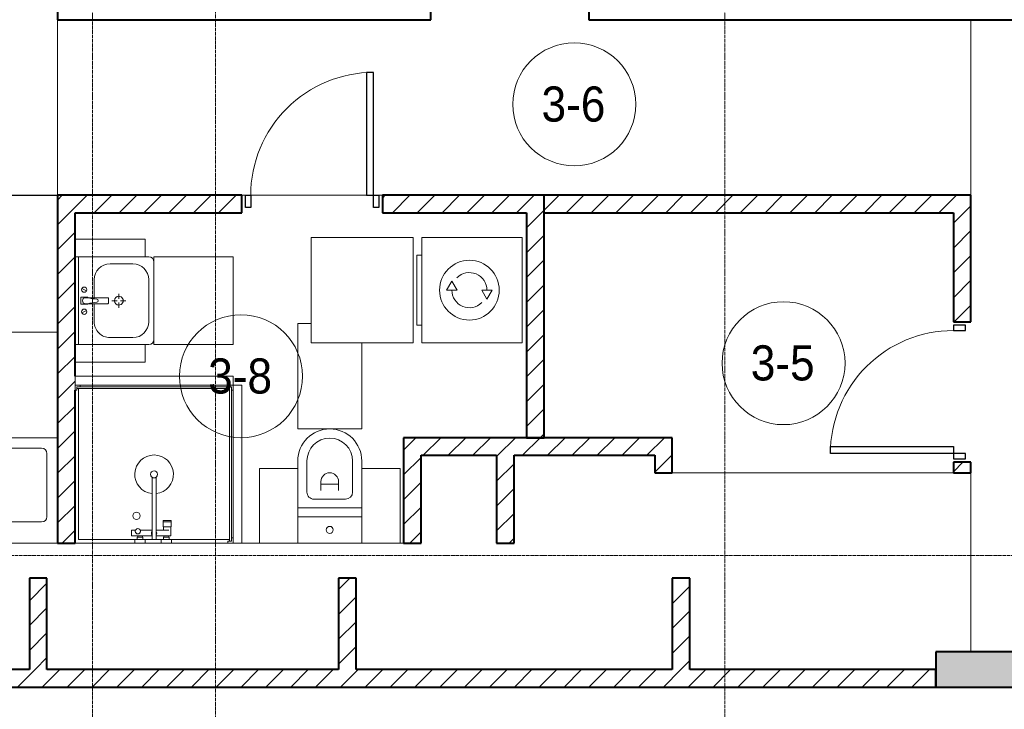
# Model space of a CAD drawing. Header units: millimetres. Extents: x 108703 to 201767, y 7718 to 232073.
# Tile 28 of 43: x 118335 to 123940, y 25423 to 29350. Entities that reach past the tile are written whole.
import ezdxf

# ---------------------------------------------------------------- set-up
doc = ezdxf.new("R2010")
doc.units = ezdxf.units.MM
doc.linetypes.add('ADSK_Линия сетки', pattern=[25, 20, -2.5, 0, -2.5])
doc.linetypes.add('Линия сетки', pattern=[25, 20, -2.5, 0, -2.5])
for name, color, linetype, lineweight in [('Двери', 7, 'Continuous', 18), ('Марки помещений', 7, 'Continuous', 20), ('Мебель', 7, 'Continuous', 18), ('Оси', 7, 'Continuous', 9), ('Перекрытия', 7, 'Continuous', 18), ('Сантехнические приборы', 7, 'Continuous', 18), ('Стены', 7, 'Continuous', 18), ('Стены разрез', 7, 'Continuous', 40), ('Электрооборудование', 7, 'Continuous', 18)]:
    doc.layers.add(name, color=color, linetype=linetype, lineweight=lineweight)
doc.styles.add('Arial_3', font='arial.ttf', dxfattribs={"width": 0.9, "height": 200})
pattern_1 = [(45, (0, 0), (-70.71068, 70.71068), [])]

# ---------------------------------------------------------------- blocks, each defined once
blk = doc.blocks.new('MR_Стиральная машина - Стиральная машина_600-2638733-МКСС_К4_L25_84_600_')
at = {"layer": 'Электрооборудование', "color": 253, "true_color": 0xaaaaaa}
for p, q in [((-300, 570), (300, 570)), ((-300, 0), (-300, 570)), ((-200, 600), (200, 600)), ((-200, 570), (-200, 600)), ((200, 600), (200, 570)), ((300, 570), (300, 0)), ((0, 430), (52, 400)), ((0, 370), (0, 430)), ((52, 400), (0, 370)), ((-52, 200), (0, 230)), ((0, 230), (0, 170)), ((0, 170), (-52, 200)), ((300, 0), (-300, 0))]:
    blk.add_line(p, q, dxfattribs=at)
for radius, start, end in [(170, 0, 180), (100, 90, 225), (100, 270, 45), (170, 180, 0)]:
    blk.add_arc((0, 300), radius, start, end, dxfattribs=at)
blk = doc.blocks.new('MR_Зона обслуживания - MR_Зона обслуживания-2638736-МКСС_К4_L25_84_600_')
at = {"layer": 'Мебель', "lineweight": 9}
for p, q in [((300, 580), (-300, 580)), ((-300, 580), (-300, 0)), ((300, 0), (300, 580)), ((-300, 0), (300, 0))]:
    blk.add_line(p, q, dxfattribs=at)
blk = doc.blocks.new('MR_Душевой поддон - Санузел с душем_900х900-2515848-МКСС_К4_L25_84_600_')
at = {"layer": 'Сантехнические приборы', "color": 253, "true_color": 0xaaaaaa}
for p, q in [((-70, 0), (-100, 0)), ((-70, -10), (-70, 0)), ((310, 0), (250.2, 0)), ((250.2, 0), (250.2, -20)), ((310, -20), (310, 0)), ((459.8, 0), (400, 0)), ((400, 0), (400, -20)), ((459.8, -20), (459.8, 0)), ((-100, -30), (-90, -30)), ((-90, -30), (-90, -10)), ((-90, -10), (-70, -10)), ((-80, -10), (-90, -10)), ((-90, -10), (-90, -890)), ((-80, -880), (-80, -10)), ((250.2, -20), (-80, -20)), ((250.2, 0), (-70, 0)), ((250.2, -20), (310, -20)), ((266.7, -42), (253.8, -42)), ((253.8, -42), (253.8, -92.5)), ((296, -20), (264, -20)), ((264, -20), (264, -34)), ((264, -34), (296, -34)), ((293.6, -34), (266.7, -34)), ((266.7, -34), (266.7, -42)), ((338.7, -42), (266.7, -42)), ((266.7, -42), (293.6, -42)), ((293.6, -42), (293.6, -34)), ((296, -34), (296, -20)), ((400, 0), (310, 0)), ((338.7, -20), (310, -20)), ((361.3, -20), (338.7, -20)), ((338.7, -20), (338.7, -375.1)), ((400, -20), (361.3, -20)), ((361.3, -375.1), (361.3, -20)), ((479.1, -42), (361.3, -42)), ((400, -20), (459.8, -20)), ((446, -20), (414, -20)), ((414, -20), (414, -34)), ((414, -34), (446, -34)), ((443.3, -34), (416.4, -34)), ((416.4, -34), (416.4, -42)), ((416.4, -42), (443.3, -42)), ((443.3, -42), (443.3, -34)), ((446, -34), (446, -20)), ((800, 0), (459.8, 0)), ((780, -20), (459.8, -20)), ((479.1, -73.7), (479.1, -42)), ((780, -880), (780, -20)), ((298.9, -92.5), (251.9, -92.5)), ((251.9, -92.5), (251.9, -120)), ((253.8, -92.5), (296.6, -92.5)), ((266.7, -73.7), (338.7, -73.7)), ((296.6, -92.5), (296.6, -73.7)), ((298.9, -120), (298.9, -92.5)), ((361.3, -73.7), (428.7, -73.7)), ((455.7, -73.7), (479.1, -73.7)), ((251.9, -120), (298.9, -120)), ((298.9, -120), (251.9, -120)), ((251.9, -120), (251.9, -129.1)), ((251.9, -129.1), (298.9, -129.1)), ((298.9, -129.1), (298.9, -120)), ((-90, -870), (-100, -870)), ((-90, -890), (-90, -870)), ((-70, -890), (-90, -890)), ((-90, -890), (790, -890)), ((790, -880), (-80, -880)), ((-70, -900), (-70, -890)), ((790, -890), (770, -890)), ((770, -890), (770, -900)), ((800, -870), (790, -870)), ((790, -870), (790, -890)), ((790, -890), (790, -880)), ((800, -900), (800, -870))]:
    blk.add_line(p, q, dxfattribs=at)
for centre, radius, start, end in [((350, -56.1), 15.5, 137.0093, 222.9907), ((350, -56.1), 15.5, 317.0093, 42.9907), ((442.2, -67.2), 15, 334.0483, 205.9517), ((442.2, -67.2), 15, 0, 180), ((442.2, -67.2), 15, 180, 360), ((450, -155.2), 20.9, 0, 180), ((450, -155.2), 20.9, 180, 0), ((350, -391.5), 110, 95.916, 84.084), ((350, -391.5), 20, 0, 180), ((350, -391.5), 20, 180, 360), ((350, -391.5), 20, 55.4667, 124.5333)]:
    blk.add_arc(centre, radius, start, end, dxfattribs=at)
blk = doc.blocks.new('MR_Зона обслуживания - MR_Зона обслуживания-2638758-МКСС_К4_L25_84_600_')
at = {"layer": 'Мебель', "lineweight": 9}
for p, q in [((450, 0), (-450, 0)), ((-450, 0), (-450, -50)), ((450, -50), (450, 0)), ((-450, -50), (450, -50))]:
    blk.add_line(p, q, dxfattribs=at)
blk = doc.blocks.new('MR_Унитаз напольный - Санузел с ванной-V12-МКСС_К4_L25_84_600_')
at = {"layer": 'Сантехнические приборы', "color": 253, "true_color": 0xaaaaaa}
for p, q in [((-182.5, 200), (-182.5, 50)), ((182.5, 200), (-182.5, 200)), ((182.5, 50), (182.5, 200)), ((-182.5, 50), (182.5, 50)), ((182.5, 50), (-182.5, 50)), ((-182.5, 50), (-182.5, 0)), ((-182.5, 0), (182.5, 0)), ((182.5, 0), (182.5, 50)), ((182.5, 0), (-182.5, 0)), ((-182.5, 0), (-182.5, -267.5)), ((-90, -50), (90, -50)), ((182.5, -267.5), (182.5, 0)), ((-130, -267.5), (-130, -90)), ((-50, -150), (-50, -100)), ((50, -100), (50, -150)), ((130, -90), (130, -267.5)), ((-50, -135), (50, -135))]:
    blk.add_line(p, q, dxfattribs=at)
for centre, radius, start, end in [((0, 125), 20, 0, 180), ((0, 125), 20, 180, 0), ((-90, -90), 40, 90, 180), ((90, -90), 40, 360, 90), ((0, -150), 50, 180, 0), ((0, -267.5), 182.5, 180, 360), ((0, -267.5), 130, 180, 0)]:
    blk.add_arc(centre, radius, start, end, dxfattribs=at)
blk = doc.blocks.new('MR_Зона обслуживания - MR_Зона обслуживания-V17-МКСС_К4_L25_84_600_')
at = {"layer": 'Мебель', "lineweight": 9}
for p, q in [((182.5, 0), (-182.5, 0)), ((-182.5, 0), (-182.5, -490)), ((182.5, -600), (182.5, 0)), ((105, -600), (182.5, -600))]:
    blk.add_line(p, q, dxfattribs=at)
blk = doc.blocks.new('MR_Зона обслуживания - MR_Зона обслуживания-V18-МКСС_К4_L25_84_600_')
at = {"layer": 'Мебель', "lineweight": 9}
for p, q in [((108.75, 0), (-108.75, 0)), ((108.75, -425), (108.75, 0)), ((-108.75, -425), (108.75, -425))]:
    blk.add_line(p, q, dxfattribs=at)
blk = doc.blocks.new('MR_Зона обслуживания - MR_Зона обслуживания-V19-МКСС_К4_L25_84_600_')
at = {"layer": 'Мебель', "lineweight": 9}
for p, q in [((108.75, 0), (-108.75, 0)), ((-108.75, 0), (-108.75, -425)), ((-108.75, -425), (108.75, -425))]:
    blk.add_line(p, q, dxfattribs=at)
blk = doc.blocks.new('MR_Тумба-Умывальник с зеркалом - Тумба-умывальник_500-V20-МКСС_К4_L25_84_600_')
at = {"layer": 'Сантехнические приборы', "color": 253, "true_color": 0xaaaaaa}
for p, q in [((-250, 400), (-250, 420)), ((-120, 420), (120, 420)), ((250, 420), (250, 400)), ((-210, 200), (-210, 330)), ((0, 290), (0, 260)), ((210, 330), (210, 200)), ((-10, 250), (-40, 250)), ((0, 210), (0, 240)), ((40, 250), (10, 250)), ((-17, 73.1), (-17, 187.9)), ((-14, 190.9), (14, 190.9)), ((17, 187.9), (17, 73.1)), ((-17, 110), (-120, 110)), ((-69.7, 39.8), (-55.6, 66.3)), ((-20, 73.1), (-17, 73.1)), ((-20, 33.1), (-20, 73.1)), ((-17, 60), (-17, 73.1)), ((120, 110), (17, 110)), ((17, 73.1), (17, 60)), ((17, 73.1), (20, 73.1)), ((20, 73.1), (20, 33.1)), ((69.7, 39.8), (55.6, 66.3)), ((-250, 20), (250, 20)), ((20, 33.1), (-20, 33.1))]:
    blk.add_line(p, q, dxfattribs=at)
for centre, radius, start, end in [((-220, 420), 30, 90, 180), ((220, 420), 30, 0, 90), ((-120, 330), 90, 90, 180), ((120, 330), 90, 0, 90), ((0, 250), 25, 360, 180), ((0, 250), 25, 180, 360), ((-120, 200), 90, 180, 270), ((-14, 187.9), 3, 90, 180), ((-14, 187.9), 3, 105, 165), ((14, 187.9), 3, 0, 90), ((14, 187.9), 3, 15, 75), ((120, 200), 90, 270, 0), ((-217.6, 129.9), 208.5, 344.1823, 358.4054), ((0, 124.1), 9.19, 0, 180), ((217.6, 129.9), 208.5, 181.5946, 195.8177), ((-62.7, 53.1), 15, 0, 180), ((0, 60), 17, 180, 0), ((62.7, 53.1), 15, 0, 180), ((-62.7, 53.1), 15, 180, 0), ((62.7, 53.1), 15, 180, 0)]:
    blk.add_arc(centre, radius, start, end, dxfattribs=at)
blk = doc.blocks.new('MR_Зона обслуживания - MR_Зона обслуживания-2638754-МКСС_К4_L25_84_600_')
at = {"layer": 'Мебель', "lineweight": 9}
for p, q in [((250, 450), (-250, 450)), ((-250, 450), (-250, 0)), ((250, 0), (250, 450)), ((-250, 0), (250, 0))]:
    blk.add_line(p, q, dxfattribs=at)
blk = doc.blocks.new('MR_Зона обслуживания - MR_Зона обслуживания-V21-МКСС_К4_L25_84_600_')
at = {"layer": 'Мебель', "lineweight": 9}
for p, q in [((50, 400), (-50, 400)), ((-50, 400), (-50, 0.7)), ((50, 0.7), (50, 400))]:
    blk.add_line(p, q, dxfattribs=at)
blk = doc.blocks.new('MR_Мойка - Кухонная мойка-V22-МКСС_К4_L25_84_600_')
at = {"layer": 'Сантехнические приборы', "color": 253, "true_color": 0xaaaaaa}
for p, q in [((-300, -50), (-300, 550)), ((-300, 550), (300, 550)), ((-300, -50), (-300, 550)), ((-60, 100), (-60, 460)), ((-30, 490), (210, 490)), ((240, 460), (240, 100)), ((-240, 100), (-240, 360)), ((-210, 390), (-104, 390)), ((-74, 360), (-74, 100)), ((-69.8, 48.2), (11.4, 129.4)), ((15.7, 129.4), (35.5, 109.6)), ((-104, 70), (-210, 70)), ((35.5, 105.4), (-45.7, 24.2)), ((210, 70), (0.1, 70)), ((-136.7, 6.7), (-122.6, 33.3)), ((-79, 39), (-69.8, 48.2)), ((-45.7, 24.2), (-55, 14.9)), ((2.7, 6.7), (-11.4, 33.3)), ((300, -50), (-300, -50))]:
    blk.add_line(p, q, dxfattribs=at)
for centre, radius, start, end in [((-30, 460), 30, 90, 180), ((210, 460), 30, 0, 90), ((-210, 360), 30, 90, 180), ((-104, 360), 30, 0, 90), ((10, 170), 20, 0, 180), ((10, 170), 20, 180, 0), ((-157, 130), 20, 0, 180), ((-157, 130), 20, 180, 0), ((13.5, 127.3), 3, 45, 135), ((13.5, 127.3), 3, 45, 135), ((-210, 100), 30, 180, 270), ((-104, 100), 30, 270, 0), ((-171.5, 230.2), 208.5, 299.1823, 313.4054), ((-30, 100), 30, 180, 241.4489), ((136.3, -77.5), 208.5, 136.5946, 150.8177), ((-21.7, 72.3), 9.19, 315, 135), ((33.3, 107.5), 3, 315, 45), ((33.3, 107.5), 3, 315, 45), ((210, 100), 30, 270, 0), ((-129.7, 20), 15, 0, 180), ((-129.7, 20), 15, 180, 0), ((-67, 26.9), 17, 135, 315), ((-4.3, 20), 15, 0, 180), ((-4.3, 20), 15, 180, 0)]:
    blk.add_arc(centre, radius, start, end, dxfattribs=at)
blk = doc.blocks.new('MR_Зона обслуживания - MR_Зона обслуживания-V23-МКСС_К4_L25_84_600_')
at = {"layer": 'Мебель', "lineweight": 9}
for p, q in [((300, 600), (-300, 600)), ((-300, 600), (-300, 0)), ((-300, 0), (300, 0))]:
    blk.add_line(p, q, dxfattribs=at)
blk = doc.blocks.new('A_DOR_Door - Вн_3_Одинарная_800x2100-3069151-МКСС_К4_L25_84_600_')
at = {"layer": 'Двери', "color": 253, "lineweight": 30, "true_color": 0xaaaaaa}
for p, q in [((-380, 20), (-350, 20)), ((-380, -50), (-380, 20)), ((-350, 20), (-350, -50)), ((350, -50), (350, 20)), ((350, 20), (380, 20)), ((380, 20), (380, -50)), ((-350, -50), (-380, -50)), ((-350, -50), (-350, -750)), ((-310, -50), (-350, -50)), ((-350, -50), (-350, -750)), ((-310, -750), (-310, -50)), ((380, -50), (350, -50)), ((-350, -750), (-310, -750))]:
    blk.add_line(p, q, dxfattribs=at)
at = {"layer": 'Двери', "color": 254, "lineweight": 9, "true_color": 0xd4d4d4}
blk.add_arc((-350, -50), 700, 270, 0, dxfattribs=at)
blk = doc.blocks.new('A_DOR_Door - Вн_3_Одинарная_800x2100-3069511-МКСС_К4_L25_84_600_')
at = {"layer": 'Двери', "color": 253, "lineweight": 30, "true_color": 0xaaaaaa}
for p, q in [((-350, 50), (-350, 750)), ((-350, 750), (-310, 750)), ((-350, 50), (-350, 750)), ((-310, 750), (-310, 50)), ((-380, 50), (-380, -20)), ((-350, 50), (-380, 50)), ((-310, 50), (-350, 50)), ((-350, -20), (-350, 50)), ((380, 50), (350, 50)), ((350, 50), (350, -20)), ((380, -20), (380, 50)), ((-380, -20), (-350, -20)), ((350, -20), (380, -20))]:
    blk.add_line(p, q, dxfattribs=at)
at = {"layer": 'Двери', "color": 254, "lineweight": 9, "true_color": 0xd4d4d4}
blk.add_arc((-350, 50), 700, 360, 90, dxfattribs=at)
blk = doc.blocks.new('135_SLK_K4_AR_rvt-1-МКСС_К4_L25_84_600_')
at = {"layer": 'Стены разрез', "lineweight": 9, "true_color": 0xaaaaaa}
h = blk.add_hatch(dxfattribs=at)
h.set_pattern_fill('FP_3', color=253, style=0, pattern_type=2)
h.set_pattern_definition(pattern_1)
h.paths.add_polyline_path([(121220, 28250), (121320, 28250), (121320, 28350), (120400, 28350), (120400, 28250), (120718.3, 28250)])
h.paths.add_polyline_path([(119600, 28250), (119600, 28350), (118550, 28350), (118550, 28250), (119147.5, 28250)])
h = blk.add_hatch(dxfattribs=at)
h.set_pattern_fill('FP_3', color=253, style=0, pattern_type=2)
h.set_pattern_definition(pattern_1)
h.paths.add_polyline_path([(123650, 28250), (123750, 28250), (123750, 28350), (121319.6, 28350), (121319.6, 28250), (121503.6, 28250)])
h = blk.add_hatch(dxfattribs=at)
h.set_pattern_fill('FP_3', color=253, style=0, pattern_type=2)
h.set_pattern_definition(pattern_1)
h.paths.add_polyline_path([(118650, 26370), (118650, 28250), (118550, 28250), (118550, 26370), (118558.5, 26370)])
h = blk.add_hatch(dxfattribs=at)
h.set_pattern_fill('FP_3', color=253, style=0, pattern_type=2)
h.set_pattern_definition(pattern_1)
h.paths.add_polyline_path([(121320, 26970), (121320, 28250), (121220, 28250), (121220, 26970)])
h = blk.add_hatch(dxfattribs=at)
h.set_pattern_fill('FP_3', color=253, style=0, pattern_type=2)
h.set_pattern_definition(pattern_1)
h.paths.add_polyline_path([(123750, 26770), (123750, 26830), (123650, 26830), (123650, 26770)])
h.paths.add_polyline_path([(123750, 27630), (123750, 28250), (123650, 28250), (123650, 27630)])
h = blk.add_hatch(dxfattribs=at)
h.set_pattern_fill('FP_3', color=253, style=0, pattern_type=2)
h.set_pattern_definition(pattern_1)
h.paths.add_polyline_path([(121950, 26870), (122050, 26870), (122050, 26970), (120520, 26970), (120520, 26870), (121503.6, 26870)])
h = blk.add_hatch(dxfattribs=at)
h.set_pattern_fill('FP_3', color=253, style=0, pattern_type=2)
h.set_pattern_definition(pattern_1)
h.paths.add_polyline_path([(120620, 26370), (120620, 26870), (120520, 26870), (120520, 26370)])
h = blk.add_hatch(dxfattribs=at)
h.set_pattern_fill('FP_3', color=253, style=0, pattern_type=2)
h.set_pattern_definition(pattern_1)
h.paths.add_polyline_path([(121150, 26370), (121150, 26870), (121050, 26870), (121050, 26370)])
h = blk.add_hatch(dxfattribs=at)
h.set_pattern_fill('FP_3', color=253, style=0, pattern_type=2)
h.set_pattern_definition(pattern_1)
h.paths.add_polyline_path([(122050, 26770), (122050, 26870), (121950, 26870), (121950, 26770)])
h = blk.add_hatch(dxfattribs=at)
h.set_pattern_fill('FP_3', color=253, style=0, pattern_type=2)
h.set_pattern_definition(pattern_1)
h.paths.add_polyline_path([(118490, 25650), (118490, 26170), (118390, 26170), (118390, 25650)])
h = blk.add_hatch(dxfattribs=at)
h.set_pattern_fill('FP_3', color=253, style=0, pattern_type=2)
h.set_pattern_definition(pattern_1)
h.paths.add_polyline_path([(120250, 25650), (120250, 26170), (120150, 26170), (120150, 25650)])
h = blk.add_hatch(dxfattribs=at)
h.set_pattern_fill('FP_3', color=253, style=0, pattern_type=2)
h.set_pattern_definition(pattern_1)
h.paths.add_polyline_path([(122150, 25650), (122150, 26170), (122050, 26170), (122050, 25650)])
at = {"layer": 'Стены разрез', "lineweight": 18, "true_color": 0xcbcbcb}
h = blk.add_hatch(color=9, dxfattribs=at)
h.paths.add_polyline_path([(125430.5, 25550), (125550, 25550), (125550, 25750), (125100, 25750), (125100, 25550)])
h.paths.add_polyline_path([(123550, 25550), (124000, 25550), (124000, 25750), (123550, 25750), (123550, 25660)])
at = {"layer": 'Стены разрез', "lineweight": 9, "true_color": 0xaaaaaa}
h = blk.add_hatch(dxfattribs=at)
h.set_pattern_fill('FP_3', color=253, style=0, pattern_type=2)
h.set_pattern_definition(pattern_1)
h.paths.add_polyline_path([(123550, 25550), (123550, 25650), (115250, 25650), (115250, 25550), (121503.6, 25550)])
at = {"layer": 'Перекрытия', "color": 253, "true_color": 0xaaaaaa}
for p, q in [((119620, 28350), (119600, 28350)), ((119600, 28350), (119620, 28350)), ((120310, 28350), (119650, 28350)), ((119650, 28350), (120310, 28350)), ((120400, 28350), (120380, 28350)), ((120380, 28350), (120400, 28350)), ((122050, 26770), (123650, 26770)), ((123750, 26770), (123750, 25750)), ((118650, 26370), (118990.2, 26370)), ((119050, 26370), (119140, 26370)), ((119199.8, 26370), (119520, 26370)), ((119600, 26370), (119700, 26370)), ((120500, 26370), (120520, 26370))]:
    blk.add_line(p, q, dxfattribs=at)
at = {"layer": 'Стены', "color": 253, "true_color": 0xaaaaaa}
for p, q in [((118550, 28350.4), (118550, 29350)), ((118550.8, 29350), (118550.8, 28350.4)), ((123749.2, 28350), (123749.2, 29350)), ((123750, 29350), (123750, 28350)), ((114050, 28350.4), (118550, 28350.4)), ((118550, 28349.6), (114050, 28349.6)), ((118550, 28350.4), (118550.8, 28350.4))]:
    blk.add_line(p, q, dxfattribs=at)
at = {"layer": 'Стены разрез', "color": 253, "true_color": 0xaaaaaa}
for p, q in [((118550, 32500), (118550, 29350)), ((120675, 29350), (120675, 29450)), ((121575, 29450), (121575, 29350)), ((118550, 29350), (118650, 29350)), ((118650, 29350), (120675, 29350)), ((121575, 29350), (124400, 29350)), ((119600, 28350), (118550, 28350)), ((118550, 28350), (118550, 28250)), ((119600, 28250), (119600, 28350)), ((121320, 28350), (120400, 28350)), ((120400, 28350), (120400, 28250)), ((123750, 28350), (121319.6, 28350)), ((121319.6, 28350), (121319.6, 28250)), ((121320, 28250), (121320, 28350)), ((123750, 28250), (123750, 28350)), ((118550, 28250), (118550, 26370)), ((118650, 28250), (119600, 28250)), ((118650, 27320), (118650, 28250)), ((120400, 28250), (121220, 28250)), ((121220, 28250), (121220, 26970)), ((121319.6, 28250), (123650, 28250)), ((121320, 26970), (121320, 28250)), ((123650, 28250), (123650, 27630)), ((123750, 27630), (123750, 28250)), ((123650, 27630), (123750, 27630)), ((118650, 26370), (118650, 27240)), ((122050, 26970), (120520, 26970)), ((120520, 26970), (120520, 26870)), ((121220, 26970), (121320, 26970)), ((122050, 26870), (122050, 26970)), ((120520, 26870), (120520, 26370)), ((120620, 26870), (121050, 26870)), ((120620, 26370), (120620, 26870)), ((121050, 26870), (121050, 26370)), ((121150, 26870), (121950, 26870)), ((121150, 26370), (121150, 26870)), ((121950, 26870), (121950, 26770)), ((122050, 26770), (122050, 26870)), ((123650, 26830), (123650, 26770)), ((123750, 26830), (123650, 26830)), ((123750, 26770), (123750, 26830)), ((121950, 26770), (122050, 26770)), ((123650, 26770), (123750, 26770)), ((118550, 26370), (118650, 26370)), ((120520, 26370), (120620, 26370)), ((121050, 26370), (121150, 26370)), ((118490, 26170), (118390, 26170)), ((118390, 26170), (118390, 25650)), ((118490, 25650), (118490, 26170)), ((120250, 26170), (120150, 26170)), ((120150, 26170), (120150, 25650)), ((120250, 25650), (120250, 26170)), ((122150, 26170), (122050, 26170)), ((122050, 26170), (122050, 25650)), ((122150, 25650), (122150, 26170)), ((124000, 25750), (123550, 25750)), ((123550, 25750), (123550, 25550)), ((118390, 25650), (116880, 25650)), ((120150, 25650), (118490, 25650)), ((122050, 25650), (120250, 25650)), ((123550, 25650), (122150, 25650)), ((123550, 25550), (123550, 25650)), ((115250, 25550), (123550, 25550)), ((123550, 25550), (124000, 25550))]:
    blk.add_line(p, q, dxfattribs=at)
at = {"layer": 'Двери', "color": 253, "lineweight": 18, "true_color": 0xaaaaaa}
for name, p, rotation in [('A_DOR_Door - Вн_3_Одинарная_800x2100-3069151-МКСС_К4_L25_84_600_', (120000, 28300), 180), ('A_DOR_Door - Вн_3_Одинарная_800x2100-3069511-МКСС_К4_L25_84_600_', (123700, 27230), 90)]:
    blk.add_blockref(name, p, dxfattribs=dict(at, rotation=rotation))
at = {"layer": 'Мебель', "color": 253, "lineweight": 18, "true_color": 0xaaaaaa}
for name, p, rotation in [('MR_Зона обслуживания - MR_Зона обслуживания-V21-МКСС_К4_L25_84_600_', (118649.3, 28050), 270.0000000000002), ('MR_Зона обслуживания - MR_Зона обслуживания-2638736-МКСС_К4_L25_84_600_', (120575, 27810), 90.00000000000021), ('MR_Зона обслуживания - MR_Зона обслуживания-2638754-МКСС_К4_L25_84_600_', (119099.3, 27750), 270.0000000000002), ('MR_Зона обслуживания - MR_Зона обслуживания-V17-МКСС_К4_L25_84_600_', (120100, 27020), 180), ('MR_Зона обслуживания - MR_Зона обслуживания-V21-МКСС_К4_L25_84_600_', (118649.3, 27450), 270.0000000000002), ('MR_Зона обслуживания - MR_Зона обслуживания-2638758-МКСС_К4_L25_84_600_', (119100, 27270), 180), ('MR_Зона обслуживания - MR_Зона обслуживания-2638758-МКСС_К4_L25_84_600_', (119550, 26820), 89.99999999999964), ('MR_Зона обслуживания - MR_Зона обслуживания-V18-МКСС_К4_L25_84_600_', (119808.8, 26370), 180), ('MR_Зона обслуживания - MR_Зона обслуживания-V19-МКСС_К4_L25_84_600_', (120391.3, 26370), 180)]:
    blk.add_blockref(name, p, dxfattribs=dict(at, rotation=rotation))
blk.add_blockref('MR_Зона обслуживания - MR_Зона обслуживания-V23-МКСС_К4_L25_84_600_', (118250, 26970), dxfattribs=at)
at = {"layer": 'Сантехнические приборы', "color": 253, "lineweight": 18, "true_color": 0xaaaaaa}
for name, p, rotation in [('MR_Тумба-Умывальник с зеркалом - Тумба-умывальник_500-V20-МКСС_К4_L25_84_600_', (118649.3, 27750), 270.0000000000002), ('MR_Душевой поддон - Санузел с душем_900х900-2515848-МКСС_К4_L25_84_600_', (119450, 26370), 180), ('MR_Унитаз напольный - Санузел с ванной-V12-МКСС_К4_L25_84_600_', (120100, 26570), 180)]:
    blk.add_blockref(name, p, dxfattribs=dict(at, rotation=rotation))
blk.add_blockref('MR_Мойка - Кухонная мойка-V22-МКСС_К4_L25_84_600_', (118250, 26420), dxfattribs=at)
at = {"layer": 'Электрооборудование', "color": 253, "lineweight": 18, "true_color": 0xaaaaaa, "rotation": 90.00000000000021}
blk.add_blockref('MR_Стиральная машина - Стиральная машина_600-2638733-МКСС_К4_L25_84_600_', (121195, 27810), dxfattribs=at)
blk = doc.blocks.new('050_Марка_Помещение - Номер-620969-МКСС_К4_L25_84_600_')
at = {"layer": 'Марки помещений'}
blk.add_circle((0, 0), 3.5, dxfattribs=at)

msp = doc.modelspace()

# ---------------------------------------------------------------- linework, layer by layer
at = {"layer": 'Оси', "linetype": 'Линия сетки'}
for p, q in [((118750, 12025.7), (118750, 33100)), ((119450, 13295.7), (119450, 33100)), ((122350, 12025.7), (122350, 33100))]:
    msp.add_line(p, q, dxfattribs=at)
at = {"layer": 'Оси', "linetype": 'ADSK_Линия сетки'}
msp.add_line((136800, 26300), (109521, 26300), dxfattribs=at)

# ---------------------------------------------------------------- block references
at = {"lineweight": 5}
msp.add_blockref('135_SLK_K4_AR_rvt-1-МКСС_К4_L25_84_600_', (0, 0), dxfattribs=at)
at = {"layer": 'Марки помещений', "xscale": 99.99999999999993, "yscale": 99.99999999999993, "zscale": 99.99999999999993}
for p in [(121492.1, 28868.1), (122683.3, 27394.2), (119594.7, 27319.7)]:
    msp.add_blockref('050_Марка_Помещение - Номер-620969-МКСС_К4_L25_84_600_', p, dxfattribs=at)

# ---------------------------------------------------------------- texts
at = {"layer": 'Марки помещений', "lineweight": 9, "char_height": 200, "width": 447.342, "attachment_point": 1, "style": 'Arial_3'}
for s, insert in [('3-6', (121305.6, 28969.8)), ('3-5', (122496.7, 27495.9)), ('3-8', (119408.1, 27421.5))]:
    msp.add_mtext(s, dxfattribs=dict(at, insert=insert))

doc.saveas('drawing.dxf')
